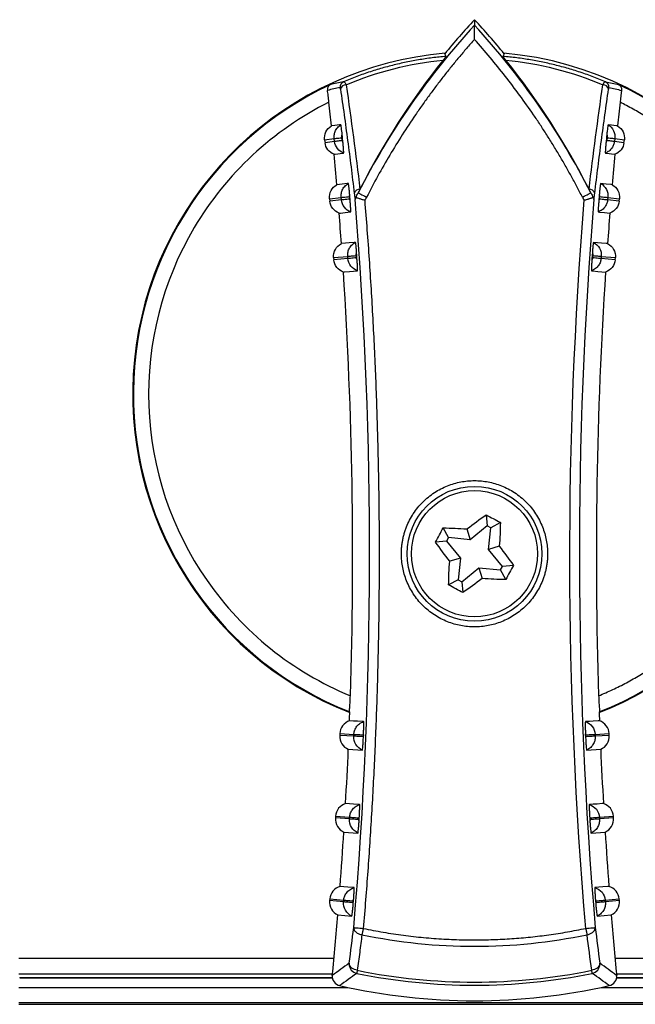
# Model space of a CAD drawing. Header units: millimetres. Extents: x 0 to 432, y 0 to 279.
# Tile 4 of 9: x 214 to 246, y 104 to 156. Entities that reach past the tile are written whole.
import ezdxf

# ---------------------------------------------------------------- set-up
doc = ezdxf.new("R2010")
doc.units = ezdxf.units.MM

msp = doc.modelspace()

# ---------------------------------------------------------------- linework, layer by layer
for p, q in [((237.728, 156.099), (237.728, 155.809)), ((236.232, 154.168), (236.161, 154.304)), ((239.296, 154.304), (239.224, 154.168)), ((229.837, 149.78), (230.341, 149.842)), ((229.837, 149.78), (229.856, 149.627)), ((230.36, 149.689), (230.341, 149.842)), ((230.756, 149.737), (230.738, 149.891)), ((244.719, 149.891), (244.7, 149.737)), ((245.115, 149.842), (245.097, 149.689)), ((245.115, 149.842), (245.619, 149.78)), ((245.6, 149.627), (245.619, 149.78)), ((230.36, 149.689), (229.856, 149.627)), ((245.6, 149.627), (245.097, 149.689)), ((230.093, 146.682), (230.704, 146.746)), ((230.093, 146.682), (230.107, 146.549)), ((230.718, 146.613), (230.107, 146.549)), ((230.718, 146.613), (230.704, 146.746)), ((231.165, 146.66), (231.151, 146.793)), ((244.305, 146.793), (244.291, 146.66)), ((244.752, 146.746), (244.738, 146.613)), ((245.349, 146.549), (244.738, 146.613)), ((244.752, 146.746), (245.363, 146.682)), ((245.349, 146.549), (245.363, 146.682)), ((230.31, 143.583), (231.053, 143.648)), ((230.31, 143.583), (230.321, 143.465)), ((231.063, 143.53), (230.321, 143.465)), ((231.063, 143.53), (231.053, 143.648)), ((231.511, 143.57), (231.501, 143.687)), ((243.956, 143.687), (243.945, 143.57)), ((244.404, 143.648), (244.393, 143.53)), ((245.136, 143.465), (244.393, 143.53)), ((244.404, 143.648), (245.146, 143.583)), ((245.136, 143.465), (245.146, 143.583)), ((238.337, 130.045), (238.394, 129.47)), ((239.09, 129.642), (238.581, 129.369)), ((236.358, 128.852), (236.085, 129.361)), ((237.332, 129.304), (237.504, 128.739)), ((238.394, 129.47), (237.504, 128.739)), ((238.581, 129.369), (238.394, 129.47)), ((238.468, 128.224), (238.581, 129.369)), ((236.258, 128.665), (235.683, 128.608)), ((236.358, 128.852), (236.258, 128.665)), ((236.258, 128.665), (236.988, 127.775)), ((237.504, 128.739), (236.358, 128.852)), ((239.033, 128.395), (238.468, 128.224)), ((239.199, 127.334), (238.468, 128.224)), ((236.988, 127.775), (236.423, 127.603)), ((236.988, 127.775), (236.876, 126.629)), ((237.063, 126.529), (237.953, 127.259)), ((237.953, 127.259), (238.124, 126.694)), ((237.953, 127.259), (239.099, 127.146)), ((239.099, 127.146), (239.199, 127.334)), ((239.371, 126.637), (239.099, 127.146)), ((239.774, 127.39), (239.199, 127.334)), ((236.876, 126.629), (236.366, 126.356)), ((236.876, 126.629), (237.063, 126.529)), ((237.063, 126.529), (237.119, 125.954)), ((231.164, 119.686), (231.129, 119.692)), ((244.327, 119.692), (244.293, 119.686)), ((230.634, 118.537), (230.629, 118.44)), ((231.371, 118.401), (230.629, 118.44)), ((230.634, 118.537), (231.376, 118.498)), ((231.371, 118.401), (231.376, 118.498)), ((231.875, 118.472), (231.87, 118.375)), ((231.875, 118.31), (231.884, 118.527)), ((243.573, 118.527), (243.582, 118.31)), ((243.587, 118.375), (243.582, 118.472)), ((244.08, 118.498), (244.823, 118.537)), ((244.08, 118.498), (244.086, 118.401)), ((244.828, 118.44), (244.086, 118.401)), ((244.828, 118.44), (244.823, 118.537)), ((231.084, 117.711), (231.826, 117.672)), ((243.631, 117.672), (244.372, 117.711)), ((230.41, 114.191), (230.403, 114.097)), ((231.144, 114.045), (230.403, 114.097)), ((230.41, 114.191), (231.151, 114.14)), ((231.144, 114.045), (231.151, 114.14)), ((231.643, 114.01), (231.649, 114.105)), ((243.807, 114.105), (243.814, 114.01)), ((244.305, 114.14), (245.047, 114.191)), ((244.305, 114.14), (244.312, 114.045)), ((245.053, 114.097), (244.312, 114.045)), ((245.053, 114.097), (245.047, 114.191)), ((230.848, 113.359), (231.589, 113.307)), ((243.867, 113.307), (244.608, 113.359)), ((230.103, 109.841), (230.095, 109.749)), ((230.103, 109.841), (230.843, 109.776)), ((244.613, 109.776), (245.354, 109.841)), ((245.362, 109.749), (245.354, 109.841)), ((230.835, 109.684), (230.095, 109.749)), ((230.835, 109.684), (230.843, 109.776)), ((231.333, 109.641), (231.341, 109.732)), ((244.116, 109.732), (244.124, 109.641)), ((244.613, 109.776), (244.621, 109.684)), ((245.362, 109.749), (244.621, 109.684)), ((230.529, 109.002), (231.269, 108.937)), ((244.188, 108.937), (244.927, 109.002)), ((230.326, 106.699), (213.728, 106.699)), ((261.728, 106.699), (245.13, 106.699)), ((213.728, 105.899), (230.25, 105.899)), ((213.778, 105.699), (213.778, 105.69)), ((213.778, 105.699), (230.25, 105.699)), ((213.778, 105.69), (230.251, 105.69)), ((245.206, 105.899), (261.728, 105.899)), ((245.209, 105.69), (261.678, 105.69)), ((245.21, 105.699), (261.678, 105.699)), ((213.728, 105.185), (231.05, 105.185)), ((244.406, 105.185), (261.728, 105.185)), ((213.728, 104.385), (261.728, 104.385)), ((213.728, 104.294), (261.728, 104.294))]:
    msp.add_line(p, q)
at = {"flags": 128}
for points in [[(230.693, 150.573), (230.628, 150.565), (230.498, 150.549), (230.368, 150.533), (230.19, 150.511)], [(245.266, 150.511), (245.201, 150.519), (245.071, 150.535), (244.941, 150.551), (244.763, 150.573)], [(230.341, 149.842), (230.351, 149.843), (230.376, 149.846), (230.414, 149.851), (230.463, 149.857), (230.522, 149.864), (230.59, 149.873), (230.662, 149.882), (230.738, 149.891)], [(230.756, 149.737), (230.681, 149.728), (230.608, 149.719), (230.541, 149.711), (230.482, 149.704), (230.432, 149.698), (230.395, 149.693), (230.37, 149.69), (230.36, 149.689)], [(245.097, 149.689), (245.086, 149.69), (245.062, 149.693), (245.024, 149.698), (244.974, 149.704), (244.915, 149.711), (244.848, 149.719), (244.775, 149.728), (244.7, 149.737)], [(244.719, 149.891), (244.794, 149.882), (244.867, 149.873), (244.934, 149.864), (244.993, 149.857), (245.043, 149.851), (245.08, 149.846), (245.105, 149.843), (245.115, 149.842)], [(230.334, 149.017), (230.399, 149.025), (230.529, 149.041), (230.658, 149.057), (230.837, 149.079)], [(244.619, 149.079), (244.684, 149.071), (244.814, 149.055), (244.944, 149.039), (245.123, 149.017)], [(231.087, 147.481), (231.022, 147.474), (230.762, 147.447), (230.476, 147.417)], [(244.98, 147.417), (244.915, 147.424), (244.654, 147.451), (244.369, 147.481)], [(230.704, 146.746), (230.716, 146.748), (230.744, 146.75), (230.786, 146.755), (230.842, 146.761), (230.909, 146.768), (230.985, 146.776), (231.067, 146.784), (231.151, 146.793)], [(231.165, 146.66), (231.081, 146.651), (230.999, 146.642), (230.923, 146.634), (230.856, 146.627), (230.8, 146.622), (230.758, 146.617), (230.73, 146.614), (230.718, 146.613)], [(231.602, 146.991), (231.611, 146.986), (231.637, 146.973), (231.679, 146.952), (231.734, 146.924), (231.801, 146.889), (231.878, 146.85), (231.961, 146.808), (232.048, 146.764)], [(243.409, 146.764), (243.495, 146.808), (243.578, 146.85), (243.655, 146.889), (243.722, 146.924), (243.778, 146.952), (243.819, 146.973), (243.845, 146.986), (243.854, 146.991)], [(244.738, 146.613), (244.726, 146.614), (244.698, 146.617), (244.656, 146.622), (244.6, 146.627), (244.533, 146.634), (244.458, 146.642), (244.376, 146.651), (244.291, 146.66)], [(244.305, 146.793), (244.39, 146.784), (244.472, 146.776), (244.547, 146.768), (244.614, 146.761), (244.67, 146.755), (244.712, 146.75), (244.74, 146.748), (244.752, 146.746)], [(230.6, 145.921), (230.665, 145.928), (230.925, 145.956), (231.21, 145.986)], [(244.246, 145.986), (244.311, 145.979), (244.571, 145.951), (244.857, 145.921)], [(231.463, 144.383), (231.398, 144.378), (231.137, 144.355), (230.929, 144.337), (230.721, 144.318)], [(244.736, 144.318), (244.67, 144.324), (244.41, 144.347), (244.202, 144.365), (243.994, 144.383)], [(231.053, 143.648), (231.065, 143.649), (231.092, 143.651), (231.135, 143.655), (231.191, 143.66), (231.258, 143.666), (231.334, 143.673), (231.416, 143.68), (231.501, 143.687)], [(231.511, 143.57), (231.426, 143.562), (231.344, 143.555), (231.268, 143.548), (231.201, 143.542), (231.145, 143.538), (231.103, 143.534), (231.075, 143.531), (231.063, 143.53)], [(244.393, 143.53), (244.381, 143.531), (244.354, 143.534), (244.311, 143.538), (244.255, 143.542), (244.188, 143.548), (244.112, 143.555), (244.03, 143.562), (243.945, 143.57)], [(243.956, 143.687), (244.041, 143.68), (244.123, 143.673), (244.199, 143.666), (244.266, 143.66), (244.321, 143.655), (244.364, 143.651), (244.392, 143.649), (244.404, 143.648)], [(230.824, 142.822), (230.889, 142.827), (231.15, 142.85), (231.358, 142.868), (231.566, 142.887)], [(243.891, 142.887), (243.956, 142.881), (244.217, 142.858), (244.425, 142.84), (244.633, 142.822)], [(231.888, 119.171), (231.822, 119.174), (231.561, 119.188), (231.354, 119.199), (231.146, 119.21)], [(244.31, 119.21), (244.245, 119.206), (243.984, 119.193), (243.776, 119.182), (243.569, 119.171)], [(231.87, 118.375), (231.775, 118.38), (231.684, 118.385), (231.599, 118.389), (231.524, 118.393), (231.462, 118.397), (231.415, 118.399), (231.384, 118.401), (231.371, 118.401)], [(231.376, 118.498), (231.389, 118.498), (231.42, 118.496), (231.467, 118.494), (231.529, 118.49), (231.604, 118.487), (231.689, 118.482), (231.78, 118.477), (231.875, 118.472)], [(243.582, 118.472), (243.676, 118.477), (243.768, 118.482), (243.852, 118.487), (243.927, 118.49), (243.989, 118.494), (244.036, 118.496), (244.067, 118.498), (244.08, 118.498)], [(244.086, 118.401), (244.072, 118.401), (244.042, 118.399), (243.994, 118.397), (243.932, 118.393), (243.857, 118.389), (243.773, 118.385), (243.681, 118.38), (243.587, 118.375)], [(231.68, 114.804), (231.614, 114.809), (231.353, 114.827), (231.146, 114.842), (230.939, 114.856)], [(244.517, 114.856), (244.452, 114.852), (244.191, 114.833), (243.984, 114.819), (243.777, 114.804)], [(231.643, 114.01), (231.548, 114.017), (231.457, 114.023), (231.373, 114.029), (231.298, 114.035), (231.236, 114.039), (231.188, 114.042), (231.158, 114.044), (231.144, 114.045)], [(231.151, 114.14), (231.164, 114.139), (231.195, 114.136), (231.242, 114.133), (231.304, 114.129), (231.379, 114.124), (231.464, 114.118), (231.555, 114.111), (231.649, 114.105)], [(243.807, 114.105), (243.902, 114.111), (243.993, 114.118), (244.077, 114.124), (244.152, 114.129), (244.214, 114.133), (244.261, 114.136), (244.292, 114.139), (244.305, 114.14)], [(244.312, 114.045), (244.299, 114.044), (244.268, 114.042), (244.221, 114.039), (244.158, 114.035), (244.084, 114.029), (243.999, 114.023), (243.908, 114.017), (243.814, 114.01)], [(231.388, 110.433), (231.323, 110.438), (231.062, 110.461), (230.855, 110.479), (230.648, 110.497)], [(244.808, 110.497), (244.743, 110.492), (244.482, 110.469), (244.276, 110.451), (244.069, 110.433)], [(231.333, 109.641), (231.238, 109.649), (231.147, 109.657), (231.063, 109.664), (230.988, 109.671), (230.926, 109.676), (230.879, 109.68), (230.848, 109.683), (230.835, 109.684)], [(230.843, 109.776), (230.856, 109.775), (230.887, 109.772), (230.934, 109.768), (230.996, 109.762), (231.071, 109.756), (231.155, 109.749), (231.246, 109.741), (231.341, 109.732)], [(244.116, 109.732), (244.21, 109.741), (244.301, 109.749), (244.386, 109.756), (244.46, 109.762), (244.522, 109.768), (244.569, 109.772), (244.6, 109.775), (244.613, 109.776)], [(244.621, 109.684), (244.608, 109.683), (244.577, 109.68), (244.53, 109.676), (244.468, 109.671), (244.394, 109.664), (244.309, 109.657), (244.218, 109.649), (244.124, 109.641)], [(231.371, 108.33), (231.385, 108.329), (231.415, 108.326), (231.463, 108.322), (231.525, 108.317), (231.599, 108.311), (231.683, 108.304), (231.775, 108.296), (231.869, 108.288)], [(231.869, 108.288), (231.86, 108.242), (231.85, 108.197), (231.841, 108.153), (231.832, 108.11), (231.823, 108.069), (231.815, 108.029), (231.807, 107.992), (231.8, 107.957)], [(243.587, 108.288), (243.682, 108.296), (243.773, 108.304), (243.857, 108.311), (243.932, 108.317), (243.994, 108.322), (244.041, 108.326), (244.072, 108.329), (244.085, 108.33)], [(243.587, 108.288), (243.597, 108.242), (243.606, 108.197), (243.615, 108.153), (243.624, 108.11), (243.633, 108.069), (243.641, 108.029), (243.649, 107.992), (243.656, 107.957)], [(231.558, 106.083), (231.551, 106.049), (231.545, 106.019), (231.539, 105.992), (231.535, 105.97), (231.531, 105.952), (231.528, 105.938), (231.527, 105.929), (231.526, 105.924)], [(243.931, 105.924), (243.93, 105.929), (243.928, 105.938), (243.925, 105.952), (243.921, 105.97), (243.917, 105.992), (243.911, 106.019), (243.905, 106.049), (243.898, 106.083)]]:
    msp.add_lwpolyline(points, dxfattribs=at)
for radius in [3.548, 3.323]:
    msp.add_circle((237.728, 127.999), radius)
for centre, radius, start, end in [((267.057, 128.899), 40, 137.1564, 140.5701), ((208.4, 128.899), 40, 39.4299, 42.8436), ((267.057, 128.899), 39.804, 137.4621, 152.9655), ((208.4, 128.899), 39.804, 27.0345, 42.5379), ((237.728, 136.399), 18, 94.9218, 248.6056), ((237.728, 136.399), 18, 0, 85.0782), ((230.953, 152.559), 0.3, 112.7877, 186.1956), ((244.503, 152.559), 0.3, 353.8044, 67.2125), ((237.728, 136.399), 17.963, 115.009, 248.4474), ((230.95, 152.385), 0.285, 86.1308, 167.9076), ((237.728, 136.399), 17.963, 291.5526, 64.991), ((244.506, 152.385), 0.285, 12.0924, 93.8692), ((2.728, 127.899), 228.583, 5.67713, 5.99071), ((472.728, 127.899), 228.583, 174.00929, 174.32287), ((2.728, 127.899), 229.107, 5.43444, 5.55189), ((472.728, 127.899), 229.107, 174.44811, 174.56556), ((2.728, 127.899), 228.583, 4.8982, 5.30101), ((472.728, 127.899), 228.583, 174.69899, 175.1018), ((231.673, 146.894), 0.283, 85.3415, 166.7873), ((243.783, 146.894), 0.283, 13.2127, 94.6585), ((2.728, 127.899), 229.216, 4.67767, 4.75187), ((2.728, 127.899), 229.479, 355.10816, 4.68461), ((472.728, 127.899), 229.479, 175.31539, 184.89184), ((472.728, 127.899), 229.216, 175.24813, 175.32233), ((2.728, 127.899), 228.583, 4.11917, 4.52212), ((472.728, 127.899), 228.583, 175.47788, 175.88083), ((2.728, 127.899), 229.347, 3.88797, 3.98218), ((472.728, 127.899), 229.347, 176.01782, 176.11203), ((2.728, 127.899), 228.583, 358.15229, 3.74312), ((472.728, 127.899), 228.583, 176.25688, 181.84771), ((237.728, 136.399), 18, 291.3944, 0), ((2.728, 127.899), 228.583, 357.82143, 357.94081), ((472.728, 127.899), 228.583, 182.05919, 182.17857), ((2.728, 127.899), 228.583, 356.72895, 357.44542), ((472.728, 127.899), 228.583, 182.55458, 183.27105), ((2.728, 127.899), 229.347, 356.50865, 356.56912), ((472.728, 127.899), 229.347, 183.43088, 183.49135), ((2.728, 127.899), 228.583, 355.63395, 356.35295), ((472.728, 127.899), 228.583, 183.64705, 184.36605), ((2.728, 127.899), 229.347, 355.41191, 355.47667), ((472.728, 127.899), 229.347, 184.52333, 184.58809), ((2.728, 127.899), 228.583, 354.45556, 355.25795), ((472.728, 127.899), 228.583, 184.74205, 185.54444), ((237.728, 136.399), 29.053, 258.2268, 281.7732), ((237.728, 136.399), 31.1, 258.4958, 281.5042), ((237.728, 136.399), 30.938, 258.4958, 281.5042), ((237.728, 136.399), 31.92, 257.1478, 282.8522)]:
    msp.add_arc(centre, radius, start, end)
for centre, start_param, end_param in [((267.057, 129.189), 0.896047, 1.100238), ((208.4, 129.189), 5.182947, 5.387139)]:
    msp.add_ellipse(centre, major_axis=(0, 39.673), ratio=0.999973, start_param=start_param, end_param=end_param)
for points, knots in [([(237.728, 155.064), (237.728, 155.097), (237.728, 155.157), (237.728, 155.238), (237.728, 155.366), (237.728, 155.507), (237.728, 155.644), (237.728, 155.722), (237.728, 155.773), (237.728, 155.803), (237.728, 155.807), (237.728, 155.809)], [0, 0, 0, 0, 0.099498, 0.182895, 0.25016, 0.499047, 0.63229, 0.749393, 0.837536, 0.920411, 1, 1, 1, 1]), ([(237.728, 155.064), (237.589, 154.907), (237.31, 154.592), (236.903, 154.111), (236.502, 153.624), (236.11, 153.131), (235.725, 152.632), (235.349, 152.127), (234.98, 151.615), (234.5, 150.925), (233.92, 150.048), (233.26, 148.975), (232.631, 147.882), (232.242, 147.136), (232.048, 146.764)], [0, 0, 0, 0, 0.062551, 0.125056, 0.18753, 0.24999, 0.312452, 0.374931, 0.437445, 0.500008, 0.62506, 0.74999, 0.874927, 1, 1, 1, 1]), ([(243.409, 146.764), (243.312, 146.95), (243.119, 147.324), (242.819, 147.878), (242.51, 148.428), (242.193, 148.972), (241.867, 149.511), (241.532, 150.045), (241.189, 150.574), (240.719, 151.272), (240.112, 152.129), (239.35, 153.134), (238.559, 154.115), (238.005, 154.748), (237.728, 155.064)], [0, 0, 0, 0, 0.0625514, 0.1250562, 0.1875305, 0.2499904, 0.312452, 0.3749314, 0.4374447, 0.500008, 0.6250602, 0.7499904, 0.8749274, 1, 1, 1, 1]), ([(236.232, 154.168), (236.11, 154.157), (235.866, 154.135), (235.5, 154.092), (235.135, 154.042), (234.77, 153.984), (234.406, 153.918), (234.042, 153.845), (233.68, 153.764), (233.318, 153.675), (232.958, 153.578), (232.6, 153.474), (232.243, 153.362), (231.888, 153.242), (231.535, 153.114), (231.184, 152.979), (230.953, 152.884), (230.837, 152.835)], [0, 0, 0, 0, 0.064677, 0.129563, 0.194676, 0.260034, 0.325655, 0.391555, 0.457752, 0.524263, 0.591105, 0.658294, 0.725846, 0.793777, 0.862103, 0.930839, 1, 1, 1, 1]), ([(236.232, 154.168), (236.233, 154.167), (236.215, 154.145), (236.158, 154.073), (236.12, 154.026), (236.078, 153.973)], [0, 0, 0, 0, 0.5, 0.5, 1, 1, 1, 1]), ([(239.224, 154.168), (239.224, 154.167), (239.241, 154.145), (239.298, 154.073), (239.336, 154.026), (239.378, 153.973)], [0, 0, 0, 0, 0.5, 0.5, 1, 1, 1, 1]), ([(244.619, 152.835), (244.503, 152.884), (244.272, 152.979), (243.921, 153.114), (243.568, 153.242), (243.213, 153.362), (242.857, 153.474), (242.498, 153.578), (242.138, 153.675), (241.777, 153.764), (241.414, 153.845), (241.051, 153.918), (240.686, 153.984), (240.322, 154.042), (239.956, 154.092), (239.59, 154.135), (239.346, 154.157), (239.224, 154.168)], [0, 0, 0, 0, 0.069161, 0.137897, 0.206223, 0.274154, 0.341706, 0.408895, 0.475737, 0.542248, 0.608445, 0.674345, 0.739966, 0.805324, 0.870437, 0.935323, 1, 1, 1, 1]), ([(230.837, 152.835), (230.842, 152.836), (230.852, 152.838), (230.871, 152.826), (230.897, 152.799), (230.931, 152.749), (230.957, 152.696), (230.97, 152.669)], [0, 0, 0, 0, 0.150256, 0.317353, 0.500158, 0.753198, 1, 1, 1, 1]), ([(244.487, 152.669), (244.493, 152.683), (244.506, 152.71), (244.525, 152.745), (244.544, 152.776), (244.567, 152.809), (244.594, 152.836), (244.611, 152.836), (244.619, 152.835)], [0, 0, 0, 0, 0.122263, 0.246957, 0.373326, 0.500546, 0.747955, 1, 1, 1, 1]), ([(230.134, 152.678), (230.124, 152.673), (230.1, 152.66), (230.067, 152.633), (230.038, 152.6), (230.011, 152.558), (229.99, 152.506), (229.979, 152.442), (229.983, 152.399), (229.985, 152.38)], [0, 0, 0, 0, 0.107582, 0.250135, 0.401818, 0.499899, 0.694317, 0.861213, 1, 1, 1, 1]), ([(230.063, 151.756), (230.051, 151.873), (230.037, 151.988), (230.011, 152.202), (229.997, 152.3), (229.985, 152.38)], [0, 0, 0, 0, 0.5, 0.5, 1, 1, 1, 1]), ([(230.672, 152.445), (230.736, 151.996), (230.865, 151.094), (231.049, 149.731), (231.228, 148.351), (231.341, 147.425), (231.397, 146.959)], [0, 0, 0, 0, 0.245441, 0.493921, 0.74544, 1, 1, 1, 1]), ([(244.059, 146.959), (244.116, 147.425), (244.229, 148.351), (244.408, 149.731), (244.592, 151.094), (244.721, 151.996), (244.785, 152.445)], [0, 0, 0, 0, 0.25456, 0.506079, 0.754559, 1, 1, 1, 1]), ([(244.801, 152.527), (244.913, 152.504), (245.137, 152.458), (245.36, 152.406), (245.471, 152.38)], [0, 0, 0, 0, 0.500934, 1, 1, 1, 1]), ([(245.322, 152.678), (245.337, 152.67), (245.364, 152.655), (245.397, 152.625), (245.421, 152.596), (245.446, 152.558), (245.465, 152.508), (245.477, 152.445), (245.473, 152.4), (245.471, 152.38)], [0, 0, 0, 0, 0.158023, 0.294004, 0.407957, 0.499916, 0.686989, 0.853291, 1, 1, 1, 1]), ([(230.063, 151.756), (227.115, 150.284), (224.653, 147.995), (221.288, 142.329), (220.457, 139.071), (220.695, 132.486), (221.76, 129.297), (225.525, 123.889), (228.146, 121.783), (231.192, 120.529)], [0, 0, 0, 0, 0.25, 0.25, 0.5, 0.5, 0.75, 0.75, 1, 1, 1, 1]), ([(254.891, 136.399), (254.89, 136.541), (254.888, 136.824), (254.872, 137.249), (254.846, 137.671), (254.81, 138.093), (254.763, 138.513), (254.706, 138.932), (254.638, 139.349), (254.56, 139.765), (254.472, 140.179), (254.373, 140.592), (254.198, 141.254), (253.912, 142.156), (253.467, 143.282), (252.941, 144.377), (252.337, 145.435), (251.66, 146.448), (250.915, 147.407), (250.107, 148.308), (249.343, 149.048), (248.646, 149.65), (248.036, 150.131), (247.405, 150.582), (246.755, 151.004), (246.085, 151.399), (245.624, 151.637), (245.393, 151.756)], [0, 0, 0, 0, 0.022386, 0.04471, 0.066988, 0.089231, 0.111455, 0.133672, 0.155897, 0.178143, 0.200423, 0.222751, 0.245142, 0.308525, 0.371936, 0.435959, 0.500007, 0.564029, 0.628078, 0.691462, 0.754873, 0.795864, 0.836688, 0.877429, 0.918172, 0.959001, 1, 1, 1, 1]), ([(229.837, 149.78), (229.82, 149.922), (229.844, 150.069), (229.968, 150.326), (230.068, 150.436), (230.19, 150.511)], [0, 0, 0, 0, 0.5, 0.5, 1, 1, 1, 1]), ([(230.341, 149.842), (230.338, 149.871), (230.333, 149.93), (230.339, 150.024), (230.357, 150.123), (230.391, 150.224), (230.442, 150.325), (230.51, 150.419), (230.594, 150.505), (230.66, 150.55), (230.693, 150.573)], [0, 0, 0, 0, 0.100339, 0.209313, 0.326604, 0.45153, 0.582997, 0.719504, 0.859198, 1, 1, 1, 1]), ([(230.76, 150.065), (230.755, 150.125), (230.749, 150.184), (230.736, 150.3), (230.73, 150.358), (230.717, 150.457), (230.71, 150.5), (230.7, 150.558), (230.696, 150.573), (230.693, 150.573)], [0, 0, 0, 0, 0.25, 0.25, 0.5, 0.5, 0.75, 0.75, 1, 1, 1, 1]), ([(244.763, 150.573), (244.758, 150.574), (244.746, 150.509), (244.727, 150.359), (244.72, 150.302), (244.708, 150.185), (244.702, 150.125), (244.696, 150.065)], [0, 0, 0, 0, 0.5, 0.5, 0.75, 0.75, 1, 1, 1, 1]), ([(244.763, 150.573), (244.885, 150.498), (244.985, 150.387), (245.108, 150.131), (245.133, 149.984), (245.115, 149.842)], [0, 0, 0, 0, 0.5, 0.5, 1, 1, 1, 1]), ([(245.266, 150.511), (245.388, 150.436), (245.488, 150.326), (245.612, 150.069), (245.636, 149.922), (245.619, 149.78)], [0, 0, 0, 0, 0.5, 0.5, 1, 1, 1, 1]), ([(230.334, 149.017), (230.207, 149.066), (230.094, 149.149), (229.927, 149.362), (229.873, 149.492), (229.856, 149.627)], [0, 0, 0, 0, 0.5, 0.5, 1, 1, 1, 1]), ([(230.837, 149.079), (230.71, 149.128), (230.597, 149.211), (230.43, 149.424), (230.376, 149.554), (230.36, 149.689)], [0, 0, 0, 0, 0.5, 0.5, 1, 1, 1, 1]), ([(230.837, 149.079), (230.842, 149.08), (230.841, 149.147), (230.831, 149.3), (230.827, 149.358), (230.817, 149.476), (230.811, 149.536), (230.805, 149.597)], [0, 0, 0, 0, 0.5, 0.5, 0.75, 0.75, 1, 1, 1, 1]), ([(244.651, 149.597), (244.645, 149.536), (244.64, 149.476), (244.629, 149.358), (244.625, 149.3), (244.615, 149.148), (244.614, 149.08), (244.619, 149.079)], [0, 0, 0, 0, 0.25, 0.25, 0.5, 0.5, 1, 1, 1, 1]), ([(245.097, 149.689), (245.092, 149.661), (245.083, 149.604), (245.057, 149.517), (245.018, 149.43), (244.965, 149.343), (244.897, 149.261), (244.816, 149.187), (244.723, 149.124), (244.654, 149.094), (244.619, 149.079)], [0, 0, 0, 0, 0.1030409, 0.2138814, 0.3321496, 0.457166, 0.5879195, 0.7230759, 0.8610303, 1, 1, 1, 1]), ([(245.6, 149.627), (245.583, 149.492), (245.53, 149.362), (245.362, 149.149), (245.25, 149.066), (245.123, 149.017)], [0, 0, 0, 0, 0.5, 0.5, 1, 1, 1, 1]), ([(230.093, 146.682), (230.078, 146.828), (230.107, 146.978), (230.242, 147.237), (230.348, 147.346), (230.476, 147.417)], [0, 0, 0, 0, 0.5, 0.5, 1, 1, 1, 1]), ([(230.704, 146.746), (230.702, 146.775), (230.698, 146.836), (230.706, 146.93), (230.726, 147.031), (230.764, 147.134), (230.819, 147.235), (230.892, 147.33), (230.981, 147.416), (231.052, 147.459), (231.087, 147.481)], [0, 0, 0, 0, 0.099022, 0.207077, 0.323881, 0.448755, 0.580571, 0.717744, 0.858298, 1, 1, 1, 1]), ([(231.156, 146.887), (231.151, 146.957), (231.145, 147.028), (231.132, 147.164), (231.125, 147.231), (231.112, 147.346), (231.106, 147.396), (231.095, 147.463), (231.09, 147.481), (231.087, 147.481)], [0, 0, 0, 0, 0.25, 0.25, 0.5, 0.5, 0.75, 0.75, 1, 1, 1, 1]), ([(244.369, 147.481), (244.363, 147.482), (244.351, 147.406), (244.331, 147.231), (244.324, 147.165), (244.312, 147.028), (244.306, 146.957), (244.3, 146.887)], [0, 0, 0, 0, 0.5, 0.5, 0.75, 0.75, 1, 1, 1, 1]), ([(244.369, 147.481), (244.497, 147.41), (244.604, 147.301), (244.739, 147.042), (244.767, 146.892), (244.752, 146.746)], [0, 0, 0, 0, 0.5, 0.5, 1, 1, 1, 1]), ([(244.98, 147.417), (245.108, 147.346), (245.214, 147.237), (245.35, 146.978), (245.378, 146.828), (245.363, 146.682)], [0, 0, 0, 0, 0.5, 0.5, 1, 1, 1, 1]), ([(231.21, 145.986), (231.079, 146.033), (230.96, 146.119), (230.788, 146.339), (230.733, 146.474), (230.718, 146.613)], [0, 0, 0, 0, 0.5, 0.5, 1, 1, 1, 1]), ([(231.397, 146.959), (231.405, 146.894), (231.413, 146.834), (231.427, 146.726), (231.434, 146.677), (231.441, 146.641)], [0, 0, 0, 0, 0.5, 0.5, 1, 1, 1, 1]), ([(231.479, 146.743), (231.476, 146.735), (231.468, 146.717), (231.455, 146.693), (231.444, 146.666), (231.442, 146.65), (231.441, 146.641)], [0, 0, 0, 0, 0.171057, 0.393627, 0.669621, 1, 1, 1, 1]), ([(231.946, 146.595), (231.922, 146.601), (231.874, 146.614), (231.803, 146.634), (231.735, 146.655), (231.663, 146.678), (231.591, 146.703), (231.525, 146.726), (231.494, 146.738), (231.479, 146.743)], [0, 0, 0, 0, 0.125046, 0.250169, 0.375371, 0.500651, 0.674024, 0.840328, 1, 1, 1, 1]), ([(232.048, 146.764), (232.032, 146.734), (232.001, 146.676), (231.964, 146.622), (231.946, 146.595)], [0, 0, 0, 0, 0.502719, 1, 1, 1, 1]), ([(243.977, 146.743), (243.967, 146.739), (243.946, 146.731), (243.903, 146.716), (243.85, 146.697), (243.79, 146.678), (243.724, 146.657), (243.651, 146.634), (243.577, 146.613), (243.529, 146.6), (243.511, 146.595)], [0, 0, 0, 0, 0.109715, 0.229358, 0.359087, 0.499024, 0.608647, 0.749143, 0.90638, 1, 1, 1, 1]), ([(243.977, 146.743), (243.979, 146.739), (243.99, 146.713), (244.002, 146.693), (244.013, 146.663), (244.015, 146.649), (244.016, 146.641)], [0, 0, 0, 0, 0.073168, 0.499402, 0.702912, 1, 1, 1, 1]), ([(244.016, 146.641), (244.022, 146.677), (244.029, 146.726), (244.044, 146.834), (244.051, 146.894), (244.059, 146.959)], [0, 0, 0, 0, 0.5, 0.5, 1, 1, 1, 1]), ([(244.738, 146.613), (244.734, 146.585), (244.726, 146.526), (244.7, 146.438), (244.661, 146.347), (244.606, 146.257), (244.537, 146.172), (244.452, 146.095), (244.355, 146.03), (244.282, 146.001), (244.246, 145.986)], [0, 0, 0, 0, 0.101385, 0.211084, 0.328758, 0.453722, 0.584914, 0.720896, 0.859912, 1, 1, 1, 1]), ([(230.6, 145.921), (230.468, 145.969), (230.35, 146.054), (230.177, 146.274), (230.122, 146.409), (230.107, 146.549)], [0, 0, 0, 0, 0.5, 0.5, 1, 1, 1, 1]), ([(231.21, 145.986), (231.213, 145.986), (231.215, 146.005), (231.215, 146.075), (231.213, 146.125), (231.207, 146.245), (231.202, 146.313), (231.192, 146.451), (231.187, 146.521), (231.181, 146.592)], [0, 0, 0, 0, 0.25, 0.25, 0.5, 0.5, 0.75, 0.75, 1, 1, 1, 1]), ([(231.946, 146.595), (231.987, 146.076), (232.069, 145.039), (232.18, 143.483), (232.28, 141.927), (232.37, 140.37), (232.45, 138.812), (232.518, 137.255), (232.576, 135.696), (232.624, 134.138), (232.661, 132.579), (232.687, 131.019), (232.704, 129.459), (232.706, 128.419), (232.707, 127.899)], [0, 0, 0, 0, 0.083368, 0.166718, 0.250052, 0.333374, 0.416689, 0.5, 0.583311, 0.666626, 0.749948, 0.833282, 0.916632, 1, 1, 1, 1]), ([(244.275, 146.592), (244.27, 146.521), (244.264, 146.45), (244.254, 146.311), (244.249, 146.244), (244.243, 146.125), (244.241, 146.075), (244.241, 146.005), (244.243, 145.986), (244.246, 145.986)], [0, 0, 0, 0, 0.25, 0.25, 0.5, 0.5, 0.75, 0.75, 1, 1, 1, 1]), ([(245.349, 146.549), (245.334, 146.409), (245.279, 146.274), (245.107, 146.054), (244.989, 145.969), (244.857, 145.921)], [0, 0, 0, 0, 0.5, 0.5, 1, 1, 1, 1]), ([(230.31, 143.583), (230.297, 143.732), (230.33, 143.884), (230.475, 144.144), (230.587, 144.251), (230.721, 144.318)], [0, 0, 0, 0, 0.5, 0.5, 1, 1, 1, 1]), ([(231.053, 143.648), (231.051, 143.677), (231.048, 143.738), (231.058, 143.834), (231.081, 143.935), (231.121, 144.039), (231.18, 144.142), (231.258, 144.237), (231.352, 144.321), (231.426, 144.362), (231.463, 144.383)], [0, 0, 0, 0, 0.097923, 0.205206, 0.321597, 0.446424, 0.57853, 0.716263, 0.857541, 1, 1, 1, 1]), ([(231.522, 143.826), (231.517, 143.893), (231.512, 143.959), (231.502, 144.088), (231.496, 144.151), (231.485, 144.26), (231.479, 144.306), (231.47, 144.367), (231.466, 144.384), (231.463, 144.383)], [0, 0, 0, 0, 0.25, 0.25, 0.5, 0.5, 0.75, 0.75, 1, 1, 1, 1]), ([(243.994, 144.383), (243.988, 144.384), (243.977, 144.315), (243.96, 144.153), (243.955, 144.09), (243.944, 143.96), (243.939, 143.893), (243.935, 143.826)], [0, 0, 0, 0, 0.5, 0.5, 0.75, 0.75, 1, 1, 1, 1]), ([(243.994, 144.383), (244.126, 144.317), (244.239, 144.209), (244.384, 143.948), (244.417, 143.797), (244.404, 143.648)], [0, 0, 0, 0, 0.5, 0.5, 1, 1, 1, 1]), ([(244.736, 144.318), (244.869, 144.251), (244.981, 144.144), (245.126, 143.884), (245.159, 143.732), (245.146, 143.583)], [0, 0, 0, 0, 0.5, 0.5, 1, 1, 1, 1]), ([(231.566, 142.887), (231.43, 142.934), (231.307, 143.021), (231.131, 143.247), (231.076, 143.387), (231.063, 143.53)], [0, 0, 0, 0, 0.5, 0.5, 1, 1, 1, 1]), ([(244.393, 143.53), (244.39, 143.502), (244.383, 143.442), (244.357, 143.352), (244.319, 143.258), (244.264, 143.165), (244.192, 143.077), (244.104, 142.998), (244.004, 142.932), (243.928, 142.902), (243.891, 142.887)], [0, 0, 0, 0, 0.0999215, 0.2086046, 0.3257426, 0.4506533, 0.5822317, 0.7189493, 0.858915, 1, 1, 1, 1]), ([(230.824, 142.822), (230.687, 142.869), (230.565, 142.956), (230.388, 143.182), (230.333, 143.322), (230.321, 143.465)], [0, 0, 0, 0, 0.5, 0.5, 1, 1, 1, 1]), ([(231.566, 142.887), (231.572, 142.887), (231.573, 142.958), (231.567, 143.122), (231.564, 143.186), (231.556, 143.316), (231.552, 143.383), (231.548, 143.45)], [0, 0, 0, 0, 0.5, 0.5, 0.75, 0.75, 1, 1, 1, 1]), ([(243.909, 143.45), (243.904, 143.383), (243.9, 143.317), (243.893, 143.188), (243.889, 143.124), (243.886, 143.014), (243.885, 142.967), (243.886, 142.904), (243.888, 142.887), (243.891, 142.887)], [0, 0, 0, 0, 0.25, 0.25, 0.5, 0.5, 0.75, 0.75, 1, 1, 1, 1]), ([(245.136, 143.465), (245.123, 143.322), (245.068, 143.182), (244.891, 142.956), (244.769, 142.869), (244.633, 142.822)], [0, 0, 0, 0, 0.5, 0.5, 1, 1, 1, 1]), ([(244.264, 120.529), (244.389, 120.581), (244.638, 120.686), (245.008, 120.854), (245.373, 121.03), (245.734, 121.215), (246.091, 121.409), (246.689, 121.752), (247.51, 122.278), (248.526, 123.038), (249.49, 123.877), (250.702, 125.105), (252.044, 126.812), (253.112, 128.703), (253.785, 130.292), (254.195, 131.503), (254.511, 132.731), (254.708, 133.824), (254.821, 134.777), (254.88, 135.587), (254.888, 136.128), (254.891, 136.399)], [0, 0, 0, 0, 0.020058, 0.040095, 0.060122, 0.080151, 0.100192, 0.120257, 0.182366, 0.244501, 0.308021, 0.371568, 0.500004, 0.62844, 0.691961, 0.755508, 0.817617, 0.879751, 0.919843, 0.959896, 1, 1, 1, 1]), ([(233.88, 127.999), (233.881, 128.069), (233.883, 128.207), (233.9, 128.414), (233.928, 128.619), (233.967, 128.821), (234.016, 129.022), (234.077, 129.22), (234.169, 129.472), (234.305, 129.772), (234.503, 130.111), (234.736, 130.43), (235.091, 130.823), (235.603, 131.239), (236.287, 131.593), (237.003, 131.802), (237.728, 131.869), (238.454, 131.803), (239.17, 131.593), (239.853, 131.239), (240.365, 130.823), (240.72, 130.43), (240.953, 130.111), (241.151, 129.772), (241.308, 129.425), (241.429, 129.074), (241.514, 128.721), (241.567, 128.362), (241.573, 128.121), (241.576, 127.999)], [0, 0, 0, 0, 0.0172771, 0.0344306, 0.0515102, 0.0685663, 0.0856494, 0.1028099, 0.1200976, 0.1522526, 0.1844512, 0.2172904, 0.2501741, 0.3158091, 0.3800802, 0.4400254, 0.5000145, 0.5599597, 0.6199488, 0.6842198, 0.7498549, 0.7826941, 0.8155778, 0.8477328, 0.8799314, 0.9100755, 0.9399549, 0.9698397, 1, 1, 1, 1]), ([(241.576, 127.999), (241.575, 127.93), (241.573, 127.791), (241.556, 127.584), (241.528, 127.379), (241.49, 127.177), (241.44, 126.976), (241.379, 126.778), (241.287, 126.526), (241.151, 126.226), (240.953, 125.888), (240.72, 125.569), (240.366, 125.175), (239.853, 124.759), (239.17, 124.405), (238.454, 124.196), (237.728, 124.129), (237.003, 124.196), (236.287, 124.405), (235.603, 124.759), (235.091, 125.175), (234.736, 125.568), (234.503, 125.887), (234.306, 126.226), (234.148, 126.573), (234.027, 126.924), (233.942, 127.277), (233.89, 127.636), (233.883, 127.878), (233.88, 127.999)], [0, 0, 0, 0, 0.017277, 0.034431, 0.05151, 0.068566, 0.085649, 0.10281, 0.120098, 0.152253, 0.184451, 0.21729, 0.250174, 0.315809, 0.38008, 0.440025, 0.500014, 0.55996, 0.619949, 0.68422, 0.749855, 0.782694, 0.815578, 0.847733, 0.879931, 0.910076, 0.939955, 0.96984, 1, 1, 1, 1]), ([(232.707, 127.899), (232.706, 127.395), (232.704, 126.388), (232.689, 124.877), (232.664, 123.367), (232.629, 121.857), (232.585, 120.348), (232.53, 118.839), (232.466, 117.33), (232.391, 115.822), (232.307, 114.314), (232.213, 112.807), (232.109, 111.3), (231.995, 109.793), (231.911, 108.79), (231.869, 108.288)], [0, 0, 0, 0, 0.0769596, 0.1539009, 0.2308273, 0.3077421, 0.3846486, 0.4615501, 0.5384499, 0.6153514, 0.6922579, 0.7691727, 0.8460991, 0.9230404, 1, 1, 1, 1]), ([(231.129, 119.692), (231.134, 119.691), (231.139, 119.713), (231.151, 119.8), (231.157, 119.864), (231.169, 120.021), (231.175, 120.114), (231.185, 120.314), (231.189, 120.421), (231.192, 120.529)], [0, 0, 0, 0, 0.25, 0.25, 0.5, 0.5, 0.75, 0.75, 1, 1, 1, 1]), ([(244.264, 120.529), (244.267, 120.421), (244.272, 120.315), (244.282, 120.114), (244.287, 120.022), (244.305, 119.785), (244.318, 119.69), (244.327, 119.692)], [0, 0, 0, 0, 0.25, 0.25, 0.5, 0.5, 1, 1, 1, 1]), ([(231.146, 119.21), (231.004, 119.162), (230.877, 119.071), (230.695, 118.834), (230.642, 118.687), (230.634, 118.537)], [0, 0, 0, 0, 0.5, 0.5, 1, 1, 1, 1]), ([(231.376, 118.498), (231.378, 118.528), (231.384, 118.589), (231.407, 118.682), (231.444, 118.78), (231.499, 118.877), (231.572, 118.971), (231.663, 119.054), (231.769, 119.124), (231.848, 119.155), (231.888, 119.171)], [0, 0, 0, 0, 0.097668, 0.204773, 0.321068, 0.445884, 0.578058, 0.715921, 0.857367, 1, 1, 1, 1]), ([(231.884, 118.527), (231.887, 118.604), (231.89, 118.681), (231.895, 118.828), (231.896, 118.901), (231.897, 119.026), (231.897, 119.079), (231.894, 119.151), (231.891, 119.171), (231.888, 119.171)], [0, 0, 0, 0, 0.25, 0.25, 0.5, 0.5, 0.75, 0.75, 1, 1, 1, 1]), ([(243.569, 119.171), (243.562, 119.17), (243.559, 119.091), (243.56, 118.903), (243.562, 118.831), (243.566, 118.681), (243.569, 118.604), (243.573, 118.527)], [0, 0, 0, 0, 0.5, 0.5, 0.75, 0.75, 1, 1, 1, 1]), ([(243.569, 119.171), (243.71, 119.124), (243.838, 119.033), (244.019, 118.795), (244.073, 118.648), (244.08, 118.498)], [0, 0, 0, 0, 0.5, 0.5, 1, 1, 1, 1]), ([(244.823, 118.537), (244.815, 118.687), (244.761, 118.834), (244.579, 119.072), (244.453, 119.162), (244.31, 119.21)], [0, 0, 0, 0, 0.5, 0.5, 1, 1, 1, 1]), ([(230.629, 118.44), (230.621, 118.287), (230.661, 118.133), (230.822, 117.874), (230.943, 117.771), (231.084, 117.711)], [0, 0, 0, 0, 0.5, 0.5, 1, 1, 1, 1]), ([(231.826, 117.672), (231.686, 117.732), (231.564, 117.835), (231.403, 118.095), (231.363, 118.248), (231.371, 118.401)], [0, 0, 0, 0, 0.5, 0.5, 1, 1, 1, 1]), ([(231.826, 117.672), (231.832, 117.672), (231.842, 117.75), (231.856, 117.936), (231.861, 118.008), (231.868, 118.157), (231.872, 118.234), (231.875, 118.31)], [0, 0, 0, 0, 0.5, 0.5, 0.75, 0.75, 1, 1, 1, 1]), ([(231.87, 118.375), (231.869, 118.364), (231.869, 118.342), (231.873, 118.321), (231.875, 118.31)], [0, 0, 0, 0, 0.499992, 1, 1, 1, 1]), ([(243.582, 118.472), (243.581, 118.482), (243.579, 118.5), (243.575, 118.518), (243.573, 118.527)], [0, 0, 0, 0, 0.499994, 1, 1, 1, 1]), ([(243.582, 118.31), (243.585, 118.234), (243.588, 118.157), (243.596, 118.01), (243.6, 117.938), (243.609, 117.814), (243.614, 117.762), (243.623, 117.691), (243.627, 117.672), (243.631, 117.672)], [0, 0, 0, 0, 0.25, 0.25, 0.5, 0.5, 0.75, 0.75, 1, 1, 1, 1]), ([(244.086, 118.401), (244.086, 118.372), (244.087, 118.31), (244.074, 118.213), (244.046, 118.111), (244, 118.007), (243.935, 117.904), (243.85, 117.811), (243.749, 117.729), (243.67, 117.691), (243.631, 117.672)], [0, 0, 0, 0, 0.096447, 0.202689, 0.318518, 0.443276, 0.575772, 0.714262, 0.856519, 1, 1, 1, 1]), ([(244.372, 117.711), (244.513, 117.771), (244.634, 117.875), (244.796, 118.133), (244.836, 118.287), (244.828, 118.44)], [0, 0, 0, 0, 0.5, 0.5, 1, 1, 1, 1]), ([(230.939, 114.856), (230.795, 114.812), (230.665, 114.724), (230.477, 114.488), (230.42, 114.342), (230.41, 114.191)], [0, 0, 0, 0, 0.5, 0.5, 1, 1, 1, 1]), ([(231.151, 114.14), (231.154, 114.169), (231.16, 114.23), (231.185, 114.323), (231.224, 114.421), (231.281, 114.518), (231.357, 114.61), (231.45, 114.692), (231.559, 114.761), (231.639, 114.79), (231.68, 114.804)], [0, 0, 0, 0, 0.097303, 0.20415, 0.320307, 0.445106, 0.577376, 0.715426, 0.857114, 1, 1, 1, 1]), ([(231.664, 114.174), (231.669, 114.249), (231.673, 114.325), (231.68, 114.47), (231.683, 114.542), (231.687, 114.663), (231.687, 114.715), (231.685, 114.785), (231.683, 114.804), (231.68, 114.804)], [0, 0, 0, 0, 0.25, 0.25, 0.5, 0.5, 0.75, 0.75, 1, 1, 1, 1]), ([(243.777, 114.804), (243.77, 114.804), (243.768, 114.726), (243.773, 114.543), (243.776, 114.472), (243.783, 114.325), (243.788, 114.249), (243.792, 114.174)], [0, 0, 0, 0, 0.5, 0.5, 0.75, 0.75, 1, 1, 1, 1]), ([(243.777, 114.804), (243.92, 114.76), (244.05, 114.672), (244.238, 114.436), (244.295, 114.29), (244.305, 114.14)], [0, 0, 0, 0, 0.5, 0.5, 1, 1, 1, 1]), ([(245.047, 114.191), (245.036, 114.342), (244.979, 114.488), (244.792, 114.724), (244.662, 114.812), (244.517, 114.856)], [0, 0, 0, 0, 0.5, 0.5, 1, 1, 1, 1]), ([(230.403, 114.097), (230.392, 113.944), (230.43, 113.789), (230.588, 113.526), (230.708, 113.421), (230.848, 113.359)], [0, 0, 0, 0, 0.5, 0.5, 1, 1, 1, 1]), ([(231.589, 113.307), (231.45, 113.369), (231.329, 113.475), (231.171, 113.737), (231.134, 113.892), (231.144, 114.045)], [0, 0, 0, 0, 0.5, 0.5, 1, 1, 1, 1]), ([(244.312, 114.045), (244.313, 114.016), (244.315, 113.954), (244.303, 113.857), (244.277, 113.754), (244.233, 113.648), (244.169, 113.545), (244.086, 113.45), (243.985, 113.366), (243.906, 113.327), (243.867, 113.307)], [0, 0, 0, 0, 0.096256, 0.202362, 0.318118, 0.442867, 0.575413, 0.714001, 0.856387, 1, 1, 1, 1]), ([(244.608, 113.359), (244.748, 113.421), (244.868, 113.527), (245.026, 113.789), (245.064, 113.944), (245.053, 114.097)], [0, 0, 0, 0, 0.5, 0.5, 1, 1, 1, 1]), ([(231.589, 113.307), (231.596, 113.307), (231.607, 113.383), (231.624, 113.565), (231.63, 113.635), (231.64, 113.781), (231.645, 113.857), (231.65, 113.932)], [0, 0, 0, 0, 0.5, 0.5, 0.75, 0.75, 1, 1, 1, 1]), ([(243.807, 113.932), (243.811, 113.857), (243.816, 113.781), (243.826, 113.637), (243.832, 113.566), (243.843, 113.445), (243.849, 113.394), (243.859, 113.325), (243.864, 113.307), (243.867, 113.307)], [0, 0, 0, 0, 0.25, 0.25, 0.5, 0.5, 0.75, 0.75, 1, 1, 1, 1]), ([(230.648, 110.497), (230.502, 110.457), (230.369, 110.37), (230.176, 110.138), (230.116, 109.992), (230.103, 109.841)], [0, 0, 0, 0, 0.5, 0.5, 1, 1, 1, 1]), ([(230.843, 109.776), (230.847, 109.805), (230.854, 109.866), (230.88, 109.959), (230.922, 110.056), (230.981, 110.153), (231.059, 110.244), (231.154, 110.325), (231.265, 110.392), (231.347, 110.419), (231.388, 110.433)], [0, 0, 0, 0, 0.096972, 0.203585, 0.319615, 0.444398, 0.576756, 0.714976, 0.856884, 1, 1, 1, 1]), ([(231.361, 109.812), (231.367, 109.886), (231.373, 109.961), (231.382, 110.105), (231.387, 110.175), (231.392, 110.295), (231.393, 110.345), (231.393, 110.414), (231.391, 110.432), (231.388, 110.433)], [0, 0, 0, 0, 0.25, 0.25, 0.5, 0.5, 0.75, 0.75, 1, 1, 1, 1]), ([(244.069, 110.433), (244.062, 110.432), (244.062, 110.356), (244.07, 110.176), (244.074, 110.107), (244.084, 109.961), (244.089, 109.886), (244.095, 109.812)], [0, 0, 0, 0, 0.5, 0.5, 0.75, 0.75, 1, 1, 1, 1]), ([(244.069, 110.433), (244.214, 110.392), (244.347, 110.306), (244.54, 110.073), (244.6, 109.927), (244.613, 109.776)], [0, 0, 0, 0, 0.5, 0.5, 1, 1, 1, 1]), ([(245.354, 109.841), (245.34, 109.992), (245.28, 110.138), (245.087, 110.371), (244.955, 110.457), (244.808, 110.497)], [0, 0, 0, 0, 0.5, 0.5, 1, 1, 1, 1]), ([(230.095, 109.749), (230.081, 109.596), (230.116, 109.439), (230.271, 109.174), (230.389, 109.066), (230.529, 109.002)], [0, 0, 0, 0, 0.5, 0.5, 1, 1, 1, 1]), ([(231.269, 108.937), (231.13, 109.001), (231.011, 109.109), (230.856, 109.375), (230.822, 109.531), (230.835, 109.684)], [0, 0, 0, 0, 0.5, 0.5, 1, 1, 1, 1]), ([(231.269, 108.937), (231.275, 108.937), (231.288, 109.012), (231.308, 109.191), (231.315, 109.26), (231.328, 109.405), (231.334, 109.479), (231.34, 109.553)], [0, 0, 0, 0, 0.5, 0.5, 0.75, 0.75, 1, 1, 1, 1]), ([(244.116, 109.553), (244.122, 109.479), (244.128, 109.404), (244.141, 109.26), (244.148, 109.191), (244.162, 109.072), (244.168, 109.023), (244.18, 108.955), (244.184, 108.937), (244.188, 108.937)], [0, 0, 0, 0, 0.25, 0.25, 0.5, 0.5, 0.75, 0.75, 1, 1, 1, 1]), ([(244.621, 109.684), (244.623, 109.655), (244.626, 109.593), (244.616, 109.496), (244.592, 109.392), (244.549, 109.285), (244.487, 109.18), (244.405, 109.084), (244.305, 108.999), (244.227, 108.958), (244.188, 108.937)], [0, 0, 0, 0, 0.0961046, 0.2021039, 0.3178015, 0.4425423, 0.5751282, 0.7137947, 0.8562811, 1, 1, 1, 1]), ([(244.927, 109.002), (245.067, 109.066), (245.186, 109.174), (245.34, 109.439), (245.375, 109.596), (245.362, 109.749)], [0, 0, 0, 0, 0.5, 0.5, 1, 1, 1, 1]), ([(231.371, 108.33), (231.37, 108.293), (231.378, 108.252), (231.417, 108.171), (231.448, 108.13), (231.53, 108.059), (231.581, 108.028), (231.688, 107.982), (231.745, 107.966), (231.8, 107.957)], [0, 0, 0, 0, 0.25, 0.25, 0.5, 0.5, 0.75, 0.75, 1, 1, 1, 1]), ([(231.869, 108.288), (232.045, 108.252), (232.396, 108.181), (232.925, 108.086), (233.454, 108.001), (233.985, 107.927), (234.517, 107.862), (235.049, 107.807), (235.583, 107.762), (236.118, 107.727), (236.654, 107.702), (237.191, 107.687), (237.877, 107.68), (238.713, 107.695), (239.695, 107.745), (240.674, 107.829), (241.649, 107.947), (242.621, 108.096), (243.265, 108.224), (243.587, 108.288)], [0, 0, 0, 0, 0.0455708, 0.0910708, 0.1365159, 0.181922, 0.2273049, 0.2726806, 0.3180651, 0.3634742, 0.4089239, 0.45443, 0.5000084, 0.5834974, 0.6667928, 0.7499927, 0.833195, 0.9164982, 1, 1, 1, 1]), ([(243.656, 107.957), (243.756, 107.973), (243.863, 108.014), (244.024, 108.137), (244.072, 108.216), (244.083, 108.288)], [0, 0, 0, 0, 0.5, 0.5, 1, 1, 1, 1]), ([(231.8, 107.957), (231.761, 107.649), (231.683, 107.024), (231.6, 106.4), (231.558, 106.083)], [0, 0, 0, 0, 0.492015, 1, 1, 1, 1]), ([(231.128, 106.46), (230.981, 106.352), (230.686, 106.135), (230.391, 105.921), (230.242, 105.814)], [0, 0, 0, 0, 0.496782, 1, 1, 1, 1]), ([(231.126, 106.414), (231.126, 106.307), (231.165, 106.187), (231.316, 106.004), (231.424, 105.945), (231.526, 105.924)], [0, 0, 0, 0, 0.5, 0.5, 1, 1, 1, 1]), ([(231.558, 106.083), (231.459, 106.099), (231.351, 106.14), (231.191, 106.263), (231.142, 106.342), (231.13, 106.414)], [0, 0, 0, 0, 0.5, 0.5, 1, 1, 1, 1]), ([(244.326, 106.414), (244.315, 106.342), (244.266, 106.263), (244.105, 106.14), (243.997, 106.099), (243.898, 106.083)], [0, 0, 0, 0, 0.5, 0.5, 1, 1, 1, 1]), ([(243.931, 105.924), (244.032, 105.945), (244.14, 106.004), (244.291, 106.187), (244.33, 106.307), (244.33, 106.414)], [0, 0, 0, 0, 0.5, 0.5, 1, 1, 1, 1]), ([(245.214, 105.814), (245.066, 105.921), (244.77, 106.135), (244.475, 106.352), (244.328, 106.46)], [0, 0, 0, 0, 0.503218, 1, 1, 1, 1]), ([(230.242, 105.814), (230.23, 105.694), (230.263, 105.571), (230.404, 105.376), (230.51, 105.305), (230.628, 105.279)], [0, 0, 0, 0, 0.5, 0.5, 1, 1, 1, 1]), ([(231.526, 105.924), (231.377, 105.816), (231.078, 105.599), (230.779, 105.386), (230.628, 105.279)], [0, 0, 0, 0, 0.496531, 1, 1, 1, 1]), ([(244.828, 105.279), (244.946, 105.305), (245.052, 105.376), (245.193, 105.571), (245.226, 105.694), (245.214, 105.814)], [0, 0, 0, 0, 0.5, 0.5, 1, 1, 1, 1])]:
    msp.add_open_spline(points, degree=3, knots=knots)
for points in [[(230.97, 152.669), (232.593, 153.363), (234.321, 153.804), (236.078, 153.973)], [(239.378, 153.973), (241.135, 153.804), (242.863, 153.363), (244.487, 152.669)], [(230.837, 152.835), (230.603, 152.788), (230.368, 152.736), (230.134, 152.678)], [(244.619, 152.835), (244.854, 152.788), (245.088, 152.735), (245.322, 152.678)], [(230.655, 152.527), (230.431, 152.482), (230.208, 152.433), (229.985, 152.38)], [(230.672, 152.445), (230.664, 152.495), (230.658, 152.527), (230.655, 152.527)], [(230.97, 152.669), (231.234, 150.841), (231.476, 149.01), (231.696, 147.176)], [(243.76, 147.176), (243.98, 149.01), (244.223, 150.841), (244.487, 152.669)], [(244.801, 152.527), (244.798, 152.527), (244.792, 152.496), (244.785, 152.445)], [(245.471, 152.38), (245.447, 152.22), (245.418, 151.99), (245.393, 151.756)], [(230.738, 149.891), (230.73, 149.949), (230.738, 150.01), (230.76, 150.065)], [(230.805, 149.597), (230.779, 149.64), (230.762, 149.688), (230.756, 149.737)], [(244.7, 149.737), (244.694, 149.688), (244.677, 149.64), (244.651, 149.597)], [(244.696, 150.065), (244.718, 150.01), (244.726, 149.949), (244.719, 149.891)], [(231.696, 147.176), (231.665, 147.115), (231.633, 147.053), (231.602, 146.991)], [(243.854, 146.991), (243.823, 147.053), (243.792, 147.115), (243.76, 147.176)], [(231.151, 146.793), (231.148, 146.825), (231.15, 146.857), (231.156, 146.887)], [(231.181, 146.592), (231.173, 146.614), (231.168, 146.637), (231.165, 146.66)], [(231.479, 146.743), (231.518, 146.822), (231.56, 146.907), (231.602, 146.991)], [(243.409, 146.764), (243.439, 146.705), (243.473, 146.648), (243.511, 146.595)], [(243.854, 146.991), (243.896, 146.907), (243.939, 146.822), (243.977, 146.743)], [(244.291, 146.66), (244.288, 146.637), (244.283, 146.614), (244.275, 146.592)], [(244.3, 146.887), (244.306, 146.857), (244.308, 146.825), (244.305, 146.793)], [(243.587, 108.288), (242.496, 121.033), (242.471, 133.845), (243.511, 146.595)], [(231.501, 143.687), (231.496, 143.735), (231.504, 143.783), (231.522, 143.826)], [(231.548, 143.45), (231.527, 143.487), (231.515, 143.528), (231.511, 143.57)], [(243.945, 143.57), (243.942, 143.528), (243.929, 143.487), (243.909, 143.45)], [(243.935, 143.826), (243.952, 143.783), (243.96, 143.735), (243.956, 143.687)], [(237.332, 129.304), (237.667, 129.566), (238.002, 129.813), (238.337, 130.045)], [(238.337, 130.045), (238.591, 129.915), (238.842, 129.781), (239.09, 129.642)], [(239.09, 129.642), (239.084, 129.234), (239.065, 128.819), (239.033, 128.395)], [(235.683, 128.608), (235.812, 128.862), (235.946, 129.113), (236.085, 129.361)], [(236.085, 129.361), (236.493, 129.355), (236.908, 129.336), (237.332, 129.304)], [(236.423, 127.603), (236.161, 127.938), (235.914, 128.273), (235.683, 128.608)], [(239.033, 128.395), (239.295, 128.061), (239.542, 127.726), (239.774, 127.39)], [(236.366, 126.356), (236.372, 126.764), (236.391, 127.179), (236.423, 127.603)], [(239.774, 127.39), (239.644, 127.137), (239.51, 126.885), (239.371, 126.637)], [(238.124, 126.694), (237.79, 126.432), (237.455, 126.185), (237.119, 125.954)], [(239.371, 126.637), (238.964, 126.643), (238.548, 126.662), (238.124, 126.694)], [(237.119, 125.954), (236.866, 126.083), (236.615, 126.217), (236.366, 126.356)], [(231.875, 118.472), (231.876, 118.491), (231.879, 118.509), (231.884, 118.527)], [(243.587, 118.375), (243.588, 118.353), (243.586, 118.331), (243.582, 118.31)], [(231.65, 113.932), (231.643, 113.958), (231.641, 113.984), (231.643, 114.01)], [(231.649, 114.105), (231.651, 114.128), (231.656, 114.152), (231.664, 114.174)], [(243.792, 114.174), (243.8, 114.152), (243.805, 114.128), (243.807, 114.105)], [(243.814, 114.01), (243.815, 113.984), (243.813, 113.958), (243.807, 113.932)], [(231.34, 109.553), (231.333, 109.582), (231.33, 109.611), (231.333, 109.641)], [(231.341, 109.732), (231.343, 109.76), (231.35, 109.787), (231.361, 109.812)], [(244.095, 109.812), (244.106, 109.787), (244.113, 109.76), (244.116, 109.732)], [(244.124, 109.641), (244.126, 109.611), (244.124, 109.582), (244.116, 109.553)], [(231.128, 106.46), (231.212, 107.083), (231.293, 107.707), (231.371, 108.33)], [(244.083, 108.288), (244.085, 108.302), (244.085, 108.316), (244.085, 108.33)], [(244.085, 108.33), (244.164, 107.707), (244.245, 107.083), (244.328, 106.46)], [(243.898, 106.083), (243.815, 106.707), (243.734, 107.332), (243.656, 107.957)], [(231.128, 106.46), (231.127, 106.445), (231.126, 106.43), (231.126, 106.414)], [(231.13, 106.414), (231.128, 106.43), (231.127, 106.445), (231.128, 106.46)], [(244.328, 106.46), (244.329, 106.445), (244.328, 106.43), (244.326, 106.414)], [(244.33, 106.414), (244.331, 106.43), (244.33, 106.445), (244.328, 106.46)], [(244.828, 105.279), (244.529, 105.491), (244.23, 105.706), (243.931, 105.924)]]:
    msp.add_open_spline(points, degree=3)

doc.saveas('drawing.dxf')
